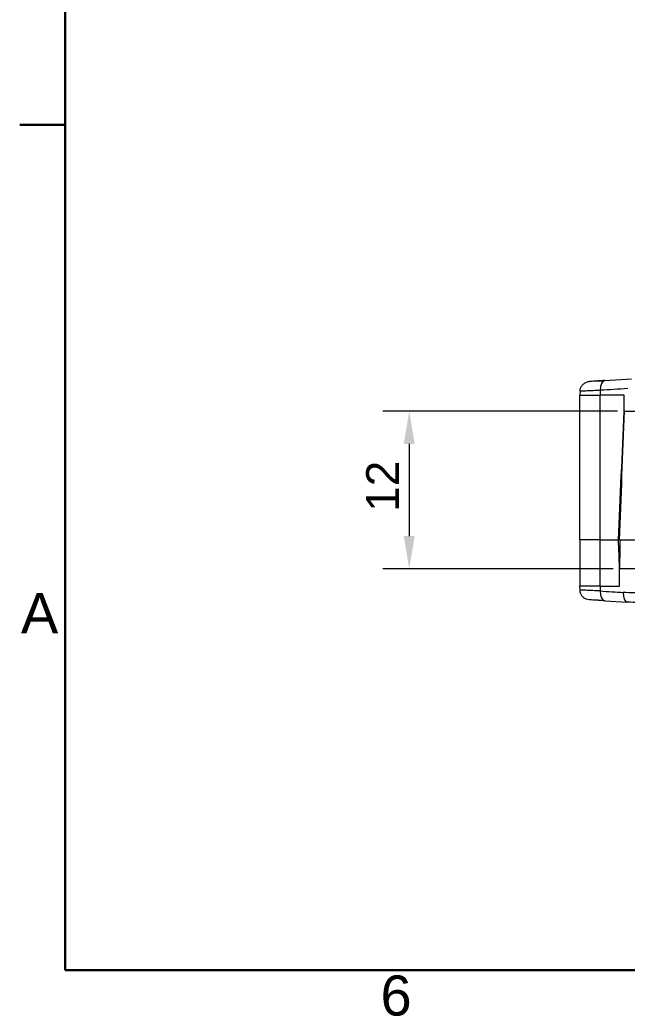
# Model space of a CAD drawing. Header units: millimetres. Extents: x 0 to 420, y 0 to 297.
# Tile 1 of 17: x 7 to 53, y 7 to 82. Entities that reach past the tile are written whole.
import ezdxf

# ---------------------------------------------------------------- set-up
doc = ezdxf.new("R2010")
doc.units = ezdxf.units.MM
doc.layers.get('0').update_dxf_attribs({"lineweight": 25})
for name, color, linetype, lineweight in [('Bordo_0', 7, 'Continuous', 50), ('Bordo_2', 7, 'Continuous', 50), ('Quote(ISO)', 7, 'Continuous', 25), ('Spigoli tangenti visibili(ISO)', 7, 'Continuous', 25)]:
    doc.layers.add(name, color=color, linetype=linetype, lineweight=lineweight)
doc.layers.add('Spigoli visibili(ISO)', color=176, linetype='Continuous', lineweight=25, true_color=0x000080)
doc.styles.add('Bordo_1', font='arial.ttf')
doc.styles.add('Federico-Quote', font='arial.ttf')
doc.dimstyles.new('X.XXX', dxfattribs={"dimtxt": 2.5, "dimasz": 2.5, "dimexe": 2, "dimexo": 0.5, "dimgap": 0.762, "dimtad": 1, "dimdec": 1, "dimrnd": 1e-08, "dimtxsty": 'Federico-Quote', "dimcen": 0.09, "dimdle": 10, "dimclrd": 7, "dimclre": 7, "dimclrt": 7, "dimazin": 2, "dimtfac": 1, "dimtmove": 0, "dimatfit": 3, "dimfxl": 1, "dimtolj": 1, "dimlwd": 25, "dimlwe": 25, "dimarcsym": 0})

# ---------------------------------------------------------------- blocks, each defined once
blk = doc.blocks.new('Bordi Bordo di default')
at = {"layer": 'Bordo_0'}
blk.add_line((10, 74.25), (6.552, 74.25), dxfattribs=at)
at = {"layer": 'Bordo_0', "flags": 128}
blk.add_lwpolyline([(10, 10), (10, 287), (410, 287), (410, 10), (10, 10)], dxfattribs=at)
at = {"layer": 'Bordo_2', "char_height": 3.048, "attachment_point": 7, "style": 'Bordo_1'}
for s, insert in [('A', (6.645, 35.601)), ('6', (33.985, 6.501))]:
    blk.add_mtext(s, dxfattribs=dict(at, insert=insert))
blk = doc.blocks.new('*D10')
at = {"layer": 'Defpoints', "color": 0, "linetype": 'Continuous', "transparency": 16777216}
for p in [(52.499, 52.49), (36.166, 40.49), (52.165, 40.49)]:
    blk.add_point(p, dxfattribs=at)
at = {"layer": 'Quote(ISO)', "color": 7, "linetype": 'Continuous', "lineweight": 25, "transparency": 16777216}
for p, q in [((51.999, 52.49), (34.166, 52.49)), ((36.166, 49.99), (36.166, 42.99)), ((51.665, 40.49), (34.166, 40.49))]:
    blk.add_line(p, q, dxfattribs=at)
at = {"layer": 'Quote(ISO)', "color": 7, "linetype": 'Continuous', "transparency": 16777216}
for points in [[(35.749, 49.99), (36.582, 49.99), (36.166, 52.49)], [(35.749, 42.99), (36.582, 42.99), (36.166, 40.49)]]:
    blk.add_solid(points, dxfattribs=at)
at = {"layer": 'Quote(ISO)', "color": 7, "linetype": 'Continuous', "lineweight": 25, "transparency": 16777216, "insert": (32.893, 44.829), "char_height": 2.5, "attachment_point": 1, "rotation": 90, "style": 'Federico-Quote'}
blk.add_mtext('\\A1;12', dxfattribs=at)

msp = doc.modelspace()

# ---------------------------------------------------------------- linework, layer by layer
at = {"layer": 'Spigoli tangenti visibili(ISO)'}
for p, q in [((50.696, 54.065), (50.694, 53.69)), ((49.15, 53.69), (50.694, 53.69)), ((52.499, 53.69), (50.694, 53.69)), ((50.694, 42.69), (50.694, 53.69)), ((50.694, 39.19), (50.694, 42.69)), ((50.694, 39.19), (49.15, 39.19)), ((50.694, 39.19), (52.165, 39.19)), ((50.694, 39.19), (50.695, 38.814))]:
    msp.add_line(p, q, dxfattribs=at)
for centre, major_axis, ratio, start_param, end_param in [((51.077, 54.058), (-0.047, 0.749), 0.506974, 0.000029, 1.530383), ((73.511, 55.467), (-44.999, -2.766), 0.00001, 5.191253, 5.244065), ((51.076, 38.821), (-0.047, -0.749), 0.506995, 4.752804, 6.283157), ((73.51, 37.412), (-44.997, 2.765), 0.00001, 1.039202, 1.083674), ((52.795, 38.713), (-0.047, -0.749), 0.468166, 4.750381, 6.283185)]:
    msp.add_ellipse(centre, major_axis=major_axis, ratio=ratio, start_param=start_param, end_param=end_param, dxfattribs=at)
for points, knots in [([(50.696, 54.065), (50.496, 54.055), (50.122, 54.038), (49.668, 54.016), (49.343, 54.001), (49.182, 53.993), (49.153, 53.992), (49.153, 53.992)], [0, 0, 0, 0, 0.1111111, 0.2222222, 0.3333333, 0.4444444, 0.5192106, 0.5192106, 0.5192106, 0.5192106]), ([(50.695, 38.814), (50.495, 38.824), (50.121, 38.841), (49.668, 38.863), (49.343, 38.878), (49.182, 38.886), (49.153, 38.887), (49.153, 38.887)], [0, 0, 0, 0, 0.1111111, 0.2222222, 0.3333333, 0.4444444, 0.5192008, 0.5192008, 0.5192008, 0.5192008]), ([(56.75, 38.636), (56.344, 38.626), (55.955, 38.621), (55.581, 38.619), (55.559, 38.619), (55.538, 38.619), (55.516, 38.619), (55.123, 38.618), (54.747, 38.622), (54.389, 38.629), (54.383, 38.629), (54.377, 38.629), (54.371, 38.629), (54.019, 38.636), (53.684, 38.646), (53.365, 38.66), (53.337, 38.661), (53.309, 38.662), (53.281, 38.663), (52.988, 38.676), (52.708, 38.69), (52.443, 38.707)], [0, 0, 0, 0, 0.236279, 0.236279, 0.236279, 0.25, 0.25, 0.25, 0.5, 0.5, 0.5, 0.503999, 0.503999, 0.503999, 0.75, 0.75, 0.75, 0.771718, 0.771718, 0.771718, 1, 1, 1, 1]), ([(57.03, 37.894), (56.603, 37.883), (56.195, 37.877), (55.804, 37.876), (55.413, 37.875), (55.039, 37.879), (54.683, 37.886), (54.327, 37.893), (53.988, 37.904), (53.665, 37.917), (53.343, 37.93), (53.037, 37.947), (52.748, 37.965)], [0, 0, 0, 0, 0.25, 0.25, 0.25, 0.5, 0.5, 0.5, 0.75, 0.75, 0.75, 1, 1, 1, 1])]:
    msp.add_open_spline(points, degree=3, knots=knots, dxfattribs=at)
at = {"layer": 'Spigoli visibili(ISO)'}
for p, q in [((51.03, 54.807), (53.075, 54.935)), ((49.153, 53.992), (49.15, 53.69)), ((49.15, 53.69), (49.15, 53.69)), ((49.15, 42.69), (49.15, 53.69)), ((52.499, 52.49), (52.499, 53.69)), ((52.499, 52.49), (60.816, 52.49)), ((50.694, 42.69), (49.15, 42.69)), ((49.15, 42.69), (49.15, 39.19)), ((50.694, 42.69), (52.04, 42.69)), ((52.04, 42.69), (52.041, 42.69)), ((52.041, 42.69), (52.069, 42.69)), ((52.171, 42.69), (52.069, 42.69)), ((52.171, 42.69), (53.69, 42.69)), ((52.165, 40.49), (52.165, 40.606)), ((61.514, 40.49), (52.165, 40.49)), ((52.165, 39.19), (52.165, 40.49)), ((49.15, 39.189), (49.15, 39.19)), ((49.153, 38.887), (49.15, 39.19)), ((51.03, 38.072), (52.748, 37.965))]:
    msp.add_line(p, q, dxfattribs=at)
for centre, major_axis, ratio, start_param, end_param in [((73.554, 51.534), (39.756, 858.451), 0.024533, 1.570819, 1.582236), ((92.441, 459.619), (47.279, 1020.996), 0.022488, 1.981999, 1.99249)]:
    msp.add_ellipse(centre, major_axis=major_axis, ratio=ratio, start_param=start_param, end_param=end_param, dxfattribs=at)
for points, knots in [([(49.153, 53.992), (49.154, 54.072), (49.168, 54.154), (49.22, 54.306), (49.259, 54.378), (49.356, 54.504), (49.415, 54.56), (49.547, 54.65), (49.621, 54.685), (49.749, 54.721), (49.803, 54.73), (49.856, 54.734)], [0, 0, 0, 0, 0.024259, 0.024259, 0.0481439, 0.0481439, 0.0720422, 0.0720422, 0.0959398, 0.0959398, 0.1120269, 0.1120269, 0.1120269, 0.1120269]), ([(51.03, 54.807), (50.904, 54.799), (50.787, 54.792), (50.679, 54.785), (50.655, 54.784), (50.631, 54.782), (50.608, 54.781), (50.497, 54.774), (50.394, 54.767), (50.304, 54.762), (50.291, 54.761), (50.278, 54.76), (50.265, 54.759), (50.174, 54.753), (50.097, 54.749), (50.035, 54.745), (50.03, 54.744), (50.024, 54.744), (50.019, 54.744), (49.957, 54.74), (49.912, 54.737), (49.885, 54.735), (49.885, 54.735), (49.884, 54.735), (49.883, 54.735), (49.865, 54.734), (49.856, 54.734), (49.856, 54.734)], [0, 0, 0, 0, 0.0910923, 0.0910923, 0.0910923, 0.1111111, 0.1111111, 0.1111111, 0.2077695, 0.2077695, 0.2077695, 0.2222222, 0.2222222, 0.2222222, 0.3242349, 0.3242349, 0.3242349, 0.3333333, 0.3333333, 0.3333333, 0.4407211, 0.4407211, 0.4407211, 0.4444444, 0.4444444, 0.4444444, 0.5192358, 0.5192358, 0.5192358, 0.5192358]), ([(49.856, 38.145), (49.78, 38.15), (49.703, 38.167), (49.558, 38.223), (49.487, 38.265), (49.364, 38.366), (49.31, 38.428), (49.225, 38.563), (49.194, 38.638), (49.161, 38.771), (49.153, 38.83), (49.153, 38.887)], [0, 0, 0, 0, 0.0229543, 0.0229543, 0.0468781, 0.0468781, 0.0707746, 0.0707746, 0.0946723, 0.0946723, 0.1120344, 0.1120344, 0.1120344, 0.1120344]), ([(51.03, 38.072), (50.9, 38.08), (50.781, 38.088), (50.67, 38.095), (50.649, 38.096), (50.628, 38.097), (50.608, 38.098), (50.492, 38.106), (50.387, 38.112), (50.295, 38.118), (50.285, 38.119), (50.275, 38.119), (50.265, 38.12), (50.17, 38.126), (50.09, 38.131), (50.027, 38.135), (50.024, 38.135), (50.022, 38.135), (50.019, 38.135), (49.955, 38.139), (49.909, 38.142), (49.883, 38.144), (49.865, 38.145), (49.856, 38.145), (49.856, 38.145)], [0, 0, 0, 0, 0.0933972, 0.0933972, 0.0933972, 0.1111111, 0.1111111, 0.1111111, 0.2111507, 0.2111507, 0.2111507, 0.2222222, 0.2222222, 0.2222222, 0.3287201, 0.3287201, 0.3287201, 0.3333333, 0.3333333, 0.3333333, 0.4444444, 0.4444444, 0.4444444, 0.5191341, 0.5191341, 0.5191341, 0.5191341])]:
    msp.add_open_spline(points, degree=3, knots=knots, dxfattribs=at)
for points in [[(49.856, 54.734), (49.856, 54.734), (49.856, 54.734), (49.856, 54.734)], [(50.401, 54.768), (50.561, 54.778), (50.72, 54.788), (50.876, 54.797)], [(49.153, 53.992), (49.153, 53.992), (49.153, 53.992), (49.153, 53.992)], [(52.165, 40.606), (52.133, 41.301), (52.101, 41.995), (52.069, 42.69)], [(52.175, 40.49), (52.18, 40.735), (52.19, 41.225), (52.205, 41.958), (52.215, 42.446), (52.221, 42.69)], [(50.876, 38.082), (50.72, 38.091), (50.562, 38.101), (50.402, 38.111)]]:
    msp.add_open_spline(points, degree=3, dxfattribs=at)

# ---------------------------------------------------------------- block references
msp.add_blockref('Bordi Bordo di default', (0, 0))

# ---------------------------------------------------------------- dimensions: what is measured, and where the dimension line sits
at = {"layer": 'Quote(ISO)', "color": 7, "linetype": 'Continuous', "lineweight": 25}
dim = msp.add_linear_dim(base=(36.166, 40.49), p1=(52.499, 52.49), p2=(52.165, 40.49), angle=90, dimstyle='X.XXX', override={"dimdec": 1, "dimtp": 0, "dimtm": 0, "dimtdec": 2, "dimtofl": 0, "dimatfit": 1}, dxfattribs=at)
dim.commit()
dim.dimension.update_dxf_attribs({"geometry": '*D10', "text_midpoint": (36.166, 46.49), "dimtype": 160})

doc.saveas('drawing.dxf')
